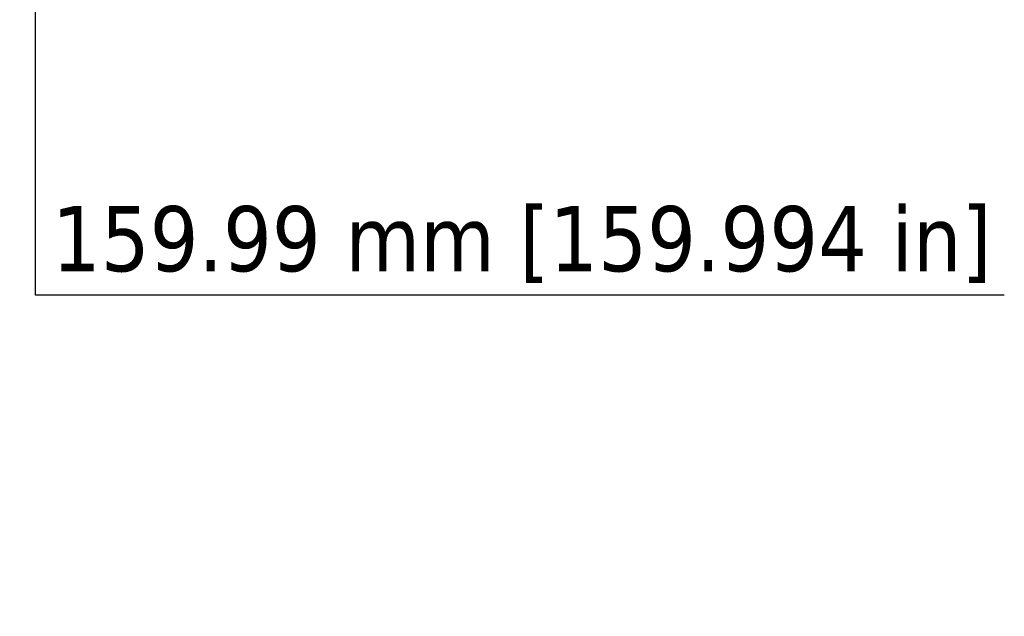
# Paper-space layout 'Sheet_1' of a CAD drawing. Header units: millimetres. Extents: x 0.8 to 58.3, y 0.8 to 58.3.
# Tile 78 of 128: x 20.2 to 28, y 38 to 42.6. Entities that reach past the tile are written whole.
import ezdxf

# ---------------------------------------------------------------- set-up
doc = ezdxf.new("R2010")
doc.units = ezdxf.units.MM
doc.layers.add('Dimension (ISO)', color=7, linetype='Continuous', lineweight=25)
doc.styles.add('Note Text (ANSI)', font='tahoma.ttf')
doc.dimstyles.new('Default (ISO)', dxfattribs={"dimtxt": 0.511811, "dimasz": 0.098425, "dimexe": 0.125, "dimexo": 0, "dimgap": 0.03, "dimtad": 1, "dimlfac": 25.4, "dimrnd": 1e-08, "dimzin": 0, "dimdsep": 46, "dimtxsty": 'Note Text (ANSI)', "dimcen": 0.09, "dimdle": 0.393701, "dimclrd": 256, "dimclre": 256, "dimclrt": 256, "dimazin": 0, "dimtfac": 0.269631, "dimtmove": 0, "dimatfit": 3, "dimfxl": 1, "dimtolj": 1, "dimtzin": 0, "dimlwd": -1, "dimlwe": -1, "dimarcsym": 0})

# ---------------------------------------------------------------- blocks, each defined once
blk = doc.blocks.new('*D6')
at = {"layer": 'Defpoints', "color": 0, "transparency": 16777216}
for p in [(23.3583, 49.0805), (20.3662, 42.7816), (23.3583, 42.7816)]:
    blk.add_point(p, dxfattribs=at)
at = {"layer": 'Dimension (ISO)', "transparency": 16777216}
for p, q in [((23.3583, 49.0805), (20.2412, 49.0805)), ((20.3662, 48.9821), (20.3662, 42.88)), ((23.3583, 42.7816), (20.2412, 42.7816)), ((20.3662, 40.4851), (20.3662, 42.7816)), ((27.978, 40.4851), (20.3662, 40.4851))]:
    blk.add_line(p, q, dxfattribs=at)
for points in [[(20.3497, 48.9821), (20.3826, 48.9821), (20.3662, 49.0805)], [(20.3497, 42.88), (20.3826, 42.88), (20.3662, 42.7816)]]:
    blk.add_solid(points, dxfattribs=at)
at = {"layer": 'Dimension (ISO)', "transparency": 16777216, "insert": (20.4946, 41.1847), "char_height": 0.511811, "attachment_point": 1, "style": 'Note Text (ANSI)'}
blk.add_mtext('\\A1;159.99 mm [159.994 in]', dxfattribs=at)

psp = doc.layouts.new('Sheet_1')

# ---------------------------------------------------------------- dimensions: what is measured, and where the dimension line sits
at = {"layer": 'Dimension (ISO)'}
dim = psp.add_linear_dim(base=(20.36615, 42.78155), p1=(23.35828, 49.08054), p2=(23.35828, 42.78155), angle=270, text='<> mm [159.994 in]', dimstyle='Default (ISO)', override={"dimgap": 0.03, "dimtih": 1, "dimtoh": 1, "dimdec": 2, "dimlfac": 25.4, "dimpost": '', "dimtol": 0, "dimlim": 0, "dimtp": 0, "dimtm": 0, "dimtdec": 2, "dimtofl": 0, "dimtmove": 1, "dimatfit": 2}, dxfattribs=at)
dim.commit()
dim.dimension.update_dxf_attribs({"geometry": '*D6', "text_midpoint": (20.4612, 40.48512), "dimtype": 160})

doc.saveas('drawing.dxf')
